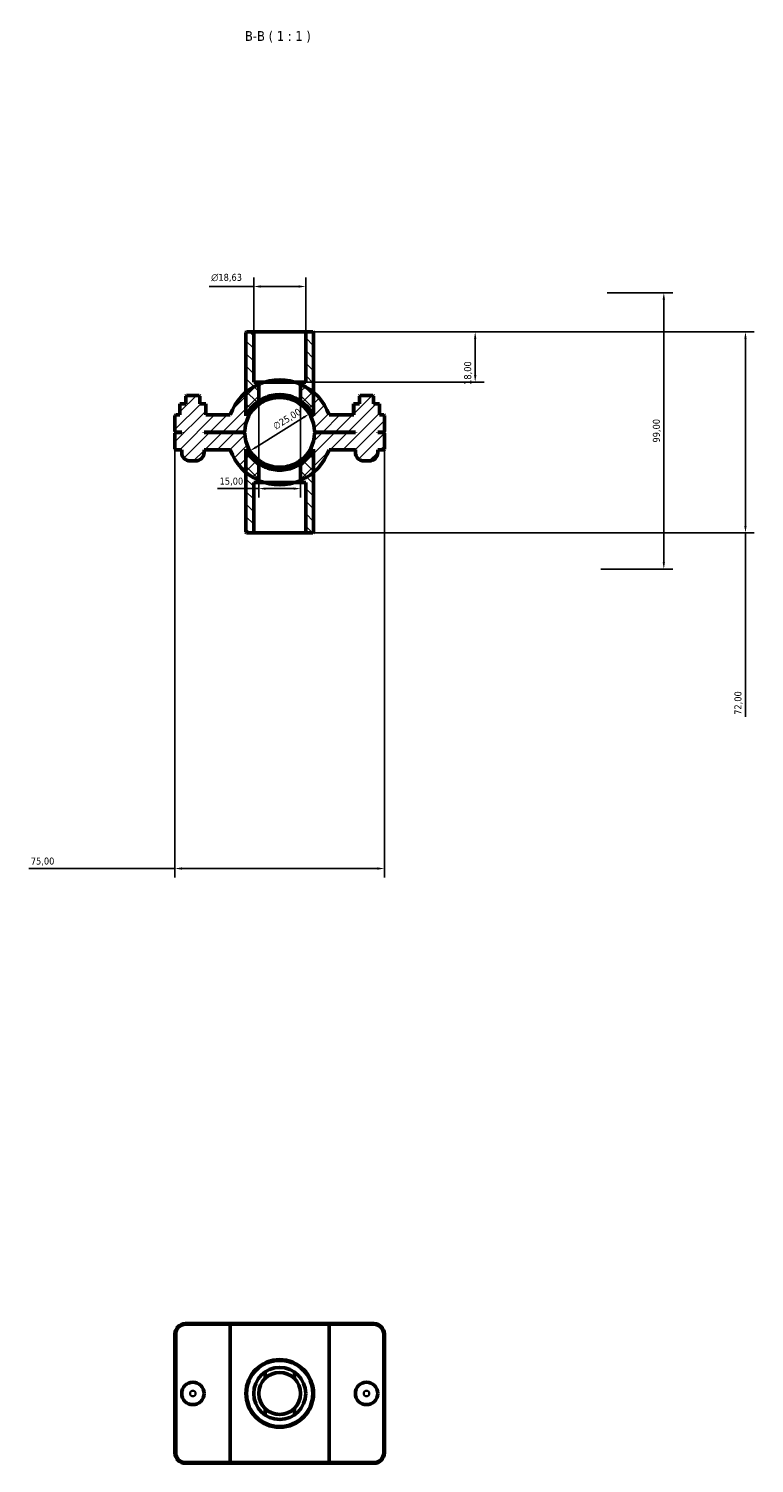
# Model space of a CAD drawing. Header units: millimetres. Extents: x 0 to 902, y -119 to 1184.
# Tile 4 of 4: x 337 to 596, y 670 to 1184. Entities that reach past the tile are written whole.
import ezdxf

# ---------------------------------------------------------------- set-up
doc = ezdxf.new("R2010")
doc.units = ezdxf.units.MM
for name, color, linetype, lineweight in [('Dimension (ISO)', 7, 'Continuous', 25), ('Hatch (ISO)', 7, 'Continuous', 18), ('Symbol (ISO)', 7, 'Continuous', 25), ('Visible (ISO)', 7, 'Continuous', 50), ('Visible Narrow (ISO)', 7, 'Continuous', 35)]:
    doc.layers.add(name, color=color, linetype=linetype, lineweight=lineweight)
doc.styles.add('Label Text (ISO)', font='tahoma.ttf')
doc.styles.add('Note Text (ISO)', font='tahoma.ttf')
doc.dimstyles.new('Default (ISO)', dxfattribs={"dimtxt": 2.5, "dimasz": 2.5, "dimexe": 3.175, "dimexo": 0, "dimgap": 0.762, "dimtad": 1, "dimrnd": 1e-08, "dimzin": 0, "dimtxsty": 'Note Text (ISO)', "dimcen": 0.09, "dimdle": 10, "dimclrd": 256, "dimclre": 256, "dimclrt": 232, "dimazin": 0, "dimtfac": 1.40208, "dimtmove": 0, "dimatfit": 3, "dimfxl": 1, "dimtolj": 1, "dimtzin": 0, "dimlwd": -1, "dimlwe": -1, "dimarcsym": 0})

# ---------------------------------------------------------------- blocks, each defined once
blk = doc.blocks.new('*D7')
at = {"layer": 'Defpoints', "color": 0, "transparency": 16777216}
for p in [(435.85, 1075.06), (434.03, 1057.06), (496.54, 1057.06)]:
    blk.add_point(p, dxfattribs=at)
at = {"layer": 'Dimension (ISO)', "transparency": 16777216}
for p, q in [((435.85, 1075.06), (499.72, 1075.06)), ((496.54, 1072.56), (496.54, 1059.56)), ((434.03, 1057.06), (499.72, 1057.06))]:
    blk.add_line(p, q, dxfattribs=at)
for points in [[(496.13, 1072.56), (496.96, 1072.56), (496.54, 1075.06)], [(496.13, 1059.56), (496.96, 1059.56), (496.54, 1057.06)]]:
    blk.add_solid(points, dxfattribs=at)
at = {"layer": 'Dimension (ISO)', "color": 232, "true_color": 0xca0064, "transparency": 16777216, "insert": (492.6, 1056.05), "char_height": 2.5, "attachment_point": 1, "rotation": 90, "style": 'Note Text (ISO)'}
blk.add_mtext('\\A1;18,00', dxfattribs=at)
blk = doc.blocks.new('*D8')
at = {"layer": 'Defpoints', "color": 0, "transparency": 16777216}
for p in [(417.22, 1091.27), (417.22, 1075.06), (435.85, 1075.06)]:
    blk.add_point(p, dxfattribs=at)
at = {"layer": 'Dimension (ISO)', "transparency": 16777216}
for p, q in [((417.22, 1075.06), (417.22, 1094.45)), ((435.85, 1075.06), (435.85, 1094.45)), ((417.22, 1091.27), (401.23, 1091.27)), ((433.35, 1091.27), (419.72, 1091.27))]:
    blk.add_line(p, q, dxfattribs=at)
for points in [[(419.72, 1091.69), (419.72, 1090.86), (417.22, 1091.27)], [(433.35, 1091.69), (433.35, 1090.86), (435.85, 1091.27)]]:
    blk.add_solid(points, dxfattribs=at)
at = {"layer": 'Dimension (ISO)', "color": 232, "true_color": 0xca0064, "transparency": 16777216, "insert": (401.99, 1095.8), "char_height": 2.5, "attachment_point": 1, "style": 'Note Text (ISO)'}
blk.add_mtext('\\A1;\\fAIGDT|b0|i0;\\H2.5000;\\ln\\fTahoma|b0|i0;\\H2.5000;18,63', dxfattribs=at)
blk = doc.blocks.new('*D9')
at = {"layer": 'Defpoints', "color": 0, "transparency": 16777216}
for p in [(437.14, 1045.68), (415.93, 1032.44)]:
    blk.add_point(p, dxfattribs=at)
at = {"layer": 'Dimension (ISO)', "transparency": 16777216}
blk.add_line((418.05, 1033.76), (435.02, 1044.35), dxfattribs=at)
blk.add_arc((426.53, 1039.06), 12.5, 17.4251, 53.1385, dxfattribs=at)
for points in [[(434.8, 1044.71), (435.24, 1044), (437.14, 1045.68)], [(417.83, 1034.11), (418.27, 1033.41), (415.93, 1032.44)]]:
    blk.add_solid(points, dxfattribs=at)
at = {"layer": 'Dimension (ISO)', "color": 232, "true_color": 0xca0064, "transparency": 16777216, "insert": (423.8, 1042.04), "char_height": 2.5, "attachment_point": 1, "rotation": 31.9753, "style": 'Note Text (ISO)'}
blk.add_mtext('\\A1;∅25,00', dxfattribs=at)
blk = doc.blocks.new('*D10')
at = {"layer": 'Defpoints', "color": 0, "transparency": 16777216}
for p in [(543.85, 1089.06), (541.53, 990.06), (564.08, 990.06)]:
    blk.add_point(p, dxfattribs=at)
at = {"layer": 'Dimension (ISO)', "transparency": 16777216}
for p, q in [((543.85, 1089.06), (567.26, 1089.06)), ((564.08, 1086.56), (564.08, 992.56)), ((541.53, 990.06), (567.26, 990.06))]:
    blk.add_line(p, q, dxfattribs=at)
for points in [[(563.66, 1086.56), (564.5, 1086.56), (564.08, 1089.06)], [(563.66, 992.56), (564.5, 992.56), (564.08, 990.06)]]:
    blk.add_solid(points, dxfattribs=at)
at = {"layer": 'Dimension (ISO)', "color": 232, "true_color": 0xca0064, "transparency": 16777216, "insert": (560.15, 1035.41), "char_height": 2.5, "attachment_point": 1, "rotation": 90, "style": 'Note Text (ISO)'}
blk.add_mtext('\\A1;99,00', dxfattribs=at)
blk = doc.blocks.new('*D11')
at = {"layer": 'Defpoints', "color": 0, "transparency": 16777216}
for p in [(419.03, 1050.29), (434.03, 1050.29), (419.03, 1018.92)]:
    blk.add_point(p, dxfattribs=at)
at = {"layer": 'Dimension (ISO)', "transparency": 16777216}
for p, q in [((419.03, 1050.29), (419.03, 1015.74)), ((434.03, 1050.29), (434.03, 1015.74)), ((419.03, 1018.92), (404.25, 1018.92)), ((431.53, 1018.92), (421.53, 1018.92))]:
    blk.add_line(p, q, dxfattribs=at)
for points in [[(421.53, 1019.33), (421.53, 1018.5), (419.03, 1018.92)], [(431.53, 1019.33), (431.53, 1018.5), (434.03, 1018.92)]]:
    blk.add_solid(points, dxfattribs=at)
at = {"layer": 'Dimension (ISO)', "color": 232, "true_color": 0xca0064, "transparency": 16777216, "insert": (405.02, 1022.85), "char_height": 2.5, "attachment_point": 1, "style": 'Note Text (ISO)'}
blk.add_mtext('\\A1;15,00', dxfattribs=at)
blk = doc.blocks.new('*D12')
at = {"layer": 'Defpoints', "color": 0, "transparency": 16777216}
for p in [(435.85, 1075.06), (435.85, 1003.06), (593.32, 1003.06)]:
    blk.add_point(p, dxfattribs=at)
at = {"layer": 'Dimension (ISO)', "transparency": 16777216}
for p, q in [((435.85, 1075.06), (596.49, 1075.06)), ((593.32, 1072.56), (593.32, 1005.56)), ((435.85, 1003.06), (596.49, 1003.06)), ((593.32, 1003.06), (593.32, 937.18))]:
    blk.add_line(p, q, dxfattribs=at)
for points in [[(592.9, 1072.56), (593.73, 1072.56), (593.32, 1075.06)], [(592.9, 1005.56), (593.73, 1005.56), (593.32, 1003.06)]]:
    blk.add_solid(points, dxfattribs=at)
at = {"layer": 'Dimension (ISO)', "color": 232, "true_color": 0xca0064, "transparency": 16777216, "insert": (589.38, 937.94), "char_height": 2.5, "attachment_point": 1, "rotation": 90, "style": 'Note Text (ISO)'}
blk.add_mtext('\\A1;72,00', dxfattribs=at)
blk = doc.blocks.new('*D13')
at = {"layer": 'Defpoints', "color": 0, "transparency": 16777216}
for p in [(389.03, 1039.36), (464.03, 1039.36), (389.03, 882.92)]:
    blk.add_point(p, dxfattribs=at)
at = {"layer": 'Dimension (ISO)', "transparency": 16777216}
for p, q in [((389.03, 1039.36), (389.03, 879.75)), ((464.03, 1039.36), (464.03, 879.75)), ((389.03, 882.92), (336.65, 882.92)), ((461.53, 882.92), (391.53, 882.92))]:
    blk.add_line(p, q, dxfattribs=at)
for points in [[(391.53, 883.34), (391.53, 882.5), (389.03, 882.92)], [(461.53, 883.34), (461.53, 882.5), (464.03, 882.92)]]:
    blk.add_solid(points, dxfattribs=at)
at = {"layer": 'Dimension (ISO)', "color": 232, "true_color": 0xca0064, "transparency": 16777216, "insert": (337.41, 886.85), "char_height": 2.5, "attachment_point": 1, "style": 'Note Text (ISO)'}
blk.add_mtext('\\A1;75,00', dxfattribs=at)

msp = doc.modelspace()

# ---------------------------------------------------------------- hatches: boundary and pattern name
at = {"layer": 'Hatch (ISO)'}
h = msp.add_hatch(dxfattribs=at)
h.set_pattern_fill('ANSI31', color=256, scale=25.4, angle=90.00021, style=0)
h.set_pattern_definition([(135.0002, (0, 0), (-2.245056, -2.245072), [])])
edge = h.paths.add_edge_path()
edge.add_line((417.216, 1057.061), (417.216, 1075.061))
edge.add_line((417.216, 1075.061), (414.671, 1075.061))
edge.add_line((414.671, 1075.061), (414.421, 1074.811))
edge.add_line((414.421, 1074.811), (414.421, 1053.375))
edge.add_line((414.421, 1053.375), (414.421, 1045.027))
edge.add_ellipse((426.531, 1039.061), major_axis=(-12.11, 5.966), ratio=1, start_angle=329.97626, end_angle=360, ccw=False)
edge.add_line((419.031, 1050.286), (419.031, 1057.061))
edge.add_line((419.031, 1057.061), (417.216, 1057.061))
edge = h.paths.add_edge_path()
edge.add_line((435.847, 1075.061), (435.847, 1057.061))
edge.add_line((435.847, 1057.061), (434.031, 1057.061))
edge.add_line((434.031, 1057.061), (434.031, 1050.286))
edge.add_ellipse((426.531, 1039.061), major_axis=(7.5, 11.225), ratio=1, start_angle=329.97626, end_angle=360, ccw=False)
edge.add_line((438.641, 1045.027), (438.641, 1053.375))
edge.add_line((438.641, 1053.375), (438.641, 1074.811))
edge.add_line((438.641, 1074.811), (438.391, 1075.061))
edge.add_line((438.391, 1075.061), (435.847, 1075.061))
edge = h.paths.add_edge_path()
edge.add_line((419.031, 1021.061), (419.031, 1027.836))
edge.add_ellipse((426.531, 1039.061), major_axis=(-7.5, -11.225), ratio=1, start_angle=329.97626, end_angle=360, ccw=False)
edge.add_line((414.421, 1033.095), (414.421, 1024.746))
edge.add_line((414.421, 1024.746), (414.421, 1003.311))
edge.add_line((414.421, 1003.311), (414.671, 1003.061))
edge.add_line((414.671, 1003.061), (417.216, 1003.061))
edge.add_line((417.216, 1003.061), (417.216, 1021.061))
edge.add_line((417.216, 1021.061), (419.031, 1021.061))
edge = h.paths.add_edge_path()
edge.add_line((434.031, 1027.836), (434.031, 1021.061))
edge.add_line((434.031, 1021.061), (435.847, 1021.061))
edge.add_line((435.847, 1021.061), (435.847, 1003.061))
edge.add_line((435.847, 1003.061), (438.391, 1003.061))
edge.add_line((438.391, 1003.061), (438.641, 1003.311))
edge.add_line((438.641, 1003.311), (438.641, 1024.746))
edge.add_line((438.641, 1024.746), (438.641, 1033.095))
edge.add_ellipse((426.531, 1039.061), major_axis=(12.11, -5.966), ratio=1, start_angle=329.97626, end_angle=360, ccw=False)
h = msp.add_hatch(dxfattribs=at)
h.set_pattern_fill('ANSI31', color=256, scale=25.4, style=0)
h.set_pattern_definition([(45, (0, 0), (-2.245064, 2.245064), [])])
edge = h.paths.add_edge_path()
edge.add_line((463.781, 1039.111), (464.031, 1039.361))
edge.add_line((464.031, 1039.361), (464.031, 1045.061))
edge.add_line((464.031, 1045.061), (463.781, 1045.311))
edge.add_line((463.781, 1045.311), (462.236, 1045.311))
edge.add_line((462.236, 1045.311), (462.236, 1049.311))
edge.add_line((462.236, 1049.311), (460.131, 1049.311))
edge.add_line((460.131, 1049.311), (460.131, 1052.061))
edge.add_line((460.131, 1052.061), (459.881, 1052.311))
edge.add_line((459.881, 1052.311), (455.381, 1052.311))
edge.add_line((455.381, 1052.311), (455.131, 1052.061))
edge.add_line((455.131, 1052.061), (455.131, 1049.311))
edge.add_line((455.131, 1049.311), (453.027, 1049.311))
edge.add_line((453.027, 1049.311), (453.027, 1045.311))
edge.add_line((453.027, 1045.311), (444.209, 1045.311))
edge.add_ellipse((426.531, 1039.061), major_axis=(17.678, 6.25), ratio=1, start_angle=0, end_angle=30.29749)
edge.add_ellipse((426.531, 1039.061), major_axis=(12.11, 14.315), ratio=1, start_angle=0, end_angle=16.65311)
edge.add_line((434.031, 1056.245), (434.031, 1049.061))
edge.add_ellipse((426.531, 1039.061), major_axis=(7.5, 10), ratio=1, start_angle=308.24502, end_angle=360, ccw=False)
edge.add_line((439.028, 1039.361), (439.281, 1039.111))
edge.add_line((439.281, 1039.111), (453.631, 1039.111))
edge.add_line((453.631, 1039.111), (453.631, 1039.011))
edge.add_line((453.631, 1039.011), (439.281, 1039.011))
edge.add_line((439.281, 1039.011), (439.028, 1038.761))
edge.add_ellipse((426.531, 1039.061), major_axis=(12.496, -0.3), ratio=1, start_angle=308.24502, end_angle=360, ccw=False)
edge.add_line((434.031, 1029.061), (434.031, 1021.876))
edge.add_ellipse((426.531, 1039.061), major_axis=(7.5, -17.185), ratio=1, start_angle=0, end_angle=16.65311)
edge.add_ellipse((426.531, 1039.061), major_axis=(12.11, -14.315), ratio=1, start_angle=0, end_angle=30.29749)
edge.add_line((444.209, 1032.811), (453.631, 1032.811))
edge.add_line((453.631, 1032.811), (453.631, 1031.811))
edge.add_ellipse((456.631, 1031.811), major_axis=(-3, 0), ratio=1, start_angle=0, end_angle=90)
edge.add_line((456.631, 1028.811), (458.631, 1028.811))
edge.add_ellipse((458.631, 1031.811), major_axis=(0, -3), ratio=1, start_angle=0, end_angle=90)
edge.add_line((461.631, 1031.811), (461.631, 1032.811))
edge.add_line((461.631, 1032.811), (463.781, 1032.811))
edge.add_line((463.781, 1032.811), (464.031, 1033.061))
edge.add_line((464.031, 1033.061), (464.031, 1038.761))
edge.add_line((464.031, 1038.761), (463.781, 1039.011))
edge.add_line((463.781, 1039.011), (461.631, 1039.011))
edge.add_line((461.631, 1039.011), (461.631, 1039.111))
edge.add_line((461.631, 1039.111), (463.781, 1039.111))
edge = h.paths.add_edge_path()
edge.add_line((389.031, 1039.361), (389.281, 1039.111))
edge.add_line((389.281, 1039.111), (391.431, 1039.111))
edge.add_line((391.431, 1039.111), (391.431, 1039.011))
edge.add_line((391.431, 1039.011), (389.281, 1039.011))
edge.add_line((389.281, 1039.011), (389.031, 1038.761))
edge.add_line((389.031, 1038.761), (389.031, 1033.061))
edge.add_line((389.031, 1033.061), (389.281, 1032.811))
edge.add_line((389.281, 1032.811), (391.431, 1032.811))
edge.add_line((391.431, 1032.811), (391.431, 1031.811))
edge.add_ellipse((394.431, 1031.811), major_axis=(-3, 0), ratio=1, start_angle=0, end_angle=90)
edge.add_line((394.431, 1028.811), (396.431, 1028.811))
edge.add_ellipse((396.431, 1031.811), major_axis=(0, -3), ratio=1, start_angle=0, end_angle=90)
edge.add_line((399.431, 1031.811), (399.431, 1032.811))
edge.add_line((399.431, 1032.811), (408.854, 1032.811))
edge.add_ellipse((426.531, 1039.061), major_axis=(-17.678, -6.25), ratio=1, start_angle=0, end_angle=30.29749)
edge.add_ellipse((426.531, 1039.061), major_axis=(-12.11, -14.315), ratio=1, start_angle=0, end_angle=16.65311)
edge.add_line((419.031, 1021.876), (419.031, 1029.061))
edge.add_ellipse((426.531, 1039.061), major_axis=(-7.5, -10), ratio=1, start_angle=308.24502, end_angle=360, ccw=False)
edge.add_line((414.035, 1038.761), (413.781, 1039.011))
edge.add_line((413.781, 1039.011), (399.431, 1039.011))
edge.add_line((399.431, 1039.011), (399.431, 1039.111))
edge.add_line((399.431, 1039.111), (413.781, 1039.111))
edge.add_line((413.781, 1039.111), (414.035, 1039.361))
edge.add_ellipse((426.531, 1039.061), major_axis=(-12.496, 0.3), ratio=1, start_angle=308.24502, end_angle=360, ccw=False)
edge.add_line((419.031, 1049.061), (419.031, 1056.245))
edge.add_ellipse((426.531, 1039.061), major_axis=(-7.5, 17.185), ratio=1, start_angle=0, end_angle=16.65311)
edge.add_ellipse((426.531, 1039.061), major_axis=(-12.11, 14.315), ratio=1, start_angle=0, end_angle=30.29749)
edge.add_line((408.854, 1045.311), (400.036, 1045.311))
edge.add_line((400.036, 1045.311), (400.036, 1049.311))
edge.add_line((400.036, 1049.311), (397.931, 1049.311))
edge.add_line((397.931, 1049.311), (397.931, 1052.061))
edge.add_line((397.931, 1052.061), (397.681, 1052.311))
edge.add_line((397.681, 1052.311), (393.181, 1052.311))
edge.add_line((393.181, 1052.311), (392.931, 1052.061))
edge.add_line((392.931, 1052.061), (392.931, 1049.311))
edge.add_line((392.931, 1049.311), (390.827, 1049.311))
edge.add_line((390.827, 1049.311), (390.827, 1045.311))
edge.add_line((390.827, 1045.311), (389.281, 1045.311))
edge.add_line((389.281, 1045.311), (389.031, 1045.061))
edge.add_line((389.031, 1045.061), (389.031, 1039.361))

# ---------------------------------------------------------------- linework, layer by layer
at = {"layer": 'Visible (ISO)'}
for p, q in [((414.671, 1075.061), (414.421, 1074.811)), ((414.421, 1074.811), (414.421, 1045.027)), ((417.216, 1075.061), (414.671, 1075.061)), ((417.216, 1057.061), (417.216, 1075.061)), ((417.216, 1075.061), (435.847, 1075.061)), ((435.847, 1075.061), (435.847, 1057.061)), ((438.391, 1075.061), (435.847, 1075.061)), ((438.641, 1074.811), (438.391, 1075.061)), ((438.641, 1045.027), (438.641, 1074.811)), ((419.031, 1057.061), (417.216, 1057.061)), ((419.031, 1050.286), (419.031, 1057.061)), ((419.031, 1057.061), (434.031, 1057.061)), ((419.031, 1049.061), (419.031, 1056.245)), ((421.281, 1057.061), (431.781, 1057.061)), ((435.847, 1057.061), (434.031, 1057.061)), ((434.031, 1057.061), (434.031, 1050.286)), ((434.031, 1056.245), (434.031, 1049.061)), ((392.931, 1049.311), (390.827, 1049.311)), ((390.827, 1049.311), (390.827, 1045.311)), ((393.181, 1052.311), (392.931, 1052.061)), ((392.931, 1052.061), (392.931, 1049.311)), ((397.681, 1052.311), (393.181, 1052.311)), ((397.931, 1052.061), (397.681, 1052.311)), ((397.931, 1049.311), (397.931, 1052.061)), ((400.036, 1049.311), (397.931, 1049.311)), ((400.036, 1045.311), (400.036, 1049.311)), ((400.036, 1049.311), (400.05, 1049.311)), ((400.05, 1045.311), (400.05, 1049.311)), ((453.027, 1049.311), (453.012, 1049.311)), ((453.012, 1045.311), (453.012, 1049.311)), ((455.131, 1049.311), (453.027, 1049.311)), ((453.027, 1049.311), (453.027, 1045.311)), ((455.381, 1052.311), (455.131, 1052.061)), ((455.131, 1052.061), (455.131, 1049.311)), ((459.881, 1052.311), (455.381, 1052.311)), ((460.131, 1052.061), (459.881, 1052.311)), ((460.131, 1049.311), (460.131, 1052.061)), ((462.236, 1049.311), (460.131, 1049.311)), ((462.236, 1045.311), (462.236, 1049.311)), ((389.281, 1045.311), (389.031, 1045.061)), ((389.031, 1045.061), (389.031, 1039.361)), ((390.827, 1045.311), (389.281, 1045.311)), ((408.854, 1045.311), (400.036, 1045.311)), ((453.027, 1045.311), (444.209, 1045.311)), ((463.781, 1045.311), (462.236, 1045.311)), ((464.031, 1045.061), (463.781, 1045.311)), ((464.031, 1039.361), (464.031, 1045.061)), ((389.031, 1039.361), (389.281, 1039.111)), ((389.281, 1039.011), (389.031, 1038.761)), ((389.031, 1038.761), (389.031, 1033.061)), ((389.281, 1039.111), (391.431, 1039.111)), ((391.431, 1039.011), (389.281, 1039.011)), ((391.431, 1039.111), (391.431, 1039.011)), ((399.431, 1039.011), (399.431, 1039.111)), ((399.431, 1039.111), (413.781, 1039.111)), ((413.781, 1039.011), (399.431, 1039.011)), ((413.781, 1039.111), (414.035, 1039.361)), ((414.035, 1038.761), (413.781, 1039.011)), ((439.028, 1039.361), (439.281, 1039.111)), ((439.281, 1039.011), (439.028, 1038.761)), ((439.281, 1039.111), (453.631, 1039.111)), ((453.631, 1039.011), (439.281, 1039.011)), ((453.631, 1039.111), (453.631, 1039.011)), ((461.631, 1039.011), (461.631, 1039.111)), ((461.631, 1039.111), (463.781, 1039.111)), ((463.781, 1039.011), (461.631, 1039.011)), ((463.781, 1039.111), (464.031, 1039.361)), ((464.031, 1038.761), (463.781, 1039.011)), ((464.031, 1033.061), (464.031, 1038.761)), ((389.031, 1033.061), (389.281, 1032.811)), ((389.281, 1032.811), (391.431, 1032.811)), ((391.431, 1032.811), (391.431, 1031.811)), ((399.431, 1031.811), (399.431, 1032.811)), ((399.431, 1032.811), (408.854, 1032.811)), ((414.421, 1033.095), (414.421, 1003.311)), ((438.641, 1003.311), (438.641, 1033.095)), ((444.209, 1032.811), (453.631, 1032.811)), ((453.631, 1032.811), (453.631, 1031.811)), ((461.631, 1031.811), (461.631, 1032.811)), ((461.631, 1032.811), (463.781, 1032.811)), ((463.781, 1032.811), (464.031, 1033.061)), ((394.431, 1028.811), (396.431, 1028.811)), ((419.031, 1021.876), (419.031, 1029.061)), ((419.031, 1021.061), (419.031, 1027.836)), ((434.031, 1029.061), (434.031, 1021.876)), ((434.031, 1027.836), (434.031, 1021.061)), ((456.631, 1028.811), (458.631, 1028.811)), ((417.216, 1003.061), (417.216, 1021.061)), ((417.216, 1021.061), (419.031, 1021.061)), ((434.031, 1021.061), (419.031, 1021.061)), ((431.781, 1021.061), (421.281, 1021.061)), ((434.031, 1021.061), (435.847, 1021.061)), ((435.847, 1021.061), (435.847, 1003.061)), ((414.421, 1003.311), (414.671, 1003.061)), ((414.671, 1003.061), (417.216, 1003.061)), ((435.847, 1003.061), (417.216, 1003.061)), ((435.847, 1003.061), (438.391, 1003.061)), ((438.391, 1003.061), (438.641, 1003.311)), ((409.031, 720.001), (392.781, 720.001)), ((392.781, 719.751), (408.854, 719.751)), ((444.209, 719.751), (408.854, 719.751)), ((408.854, 670.251), (408.854, 719.751)), ((409.031, 720.001), (444.031, 720.001)), ((460.281, 720.001), (444.031, 720.001)), ((444.209, 719.751), (460.281, 719.751)), ((444.209, 670.251), (444.209, 719.751)), ((389.031, 716.251), (389.031, 673.751)), ((389.281, 673.751), (389.281, 716.251)), ((463.781, 716.251), (463.781, 673.751)), ((464.031, 673.751), (464.031, 716.251)), ((421.281, 700.357), (421.281, 702.696)), ((431.781, 702.696), (431.781, 700.357)), ((421.281, 687.306), (421.281, 689.645)), ((431.781, 689.645), (431.781, 687.306)), ((408.854, 670.251), (392.781, 670.251)), ((392.781, 670.001), (409.031, 670.001)), ((408.854, 670.251), (444.209, 670.251)), ((444.031, 670.001), (409.031, 670.001)), ((444.031, 670.001), (460.281, 670.001)), ((460.281, 670.251), (444.209, 670.251))]:
    msp.add_line(p, q, dxfattribs=at)
for centre, radius in [((426.531, 695.001), 12.11), ((426.531, 695.001), 11.86), ((426.531, 695.001), 9.316), ((395.431, 695.001), 4), ((426.531, 695.001), 7.5), ((457.631, 695.001), 4)]:
    msp.add_circle(centre, radius, dxfattribs=at)
for centre, radius, start, end in [((426.531, 1039.061), 18.75, 113.57818, 160.52878), ((426.531, 1039.061), 18.75, 19.47122, 66.42182), ((426.531, 1039.061), 12.5, 126.8699, 178.62488), ((426.531, 1039.061), 13.5, 123.74899, 153.77273), ((426.531, 1039.061), 13.5, 26.22727, 56.25101), ((426.531, 1039.061), 12.5, 1.37512, 53.1301), ((426.531, 1039.061), 12.5, 181.37512, 233.1301), ((426.531, 1039.061), 12.5, 306.8699, 358.62488), ((426.531, 1039.061), 18.75, 199.47122, 246.42182), ((426.531, 1039.061), 13.5, 206.22727, 236.25101), ((426.531, 1039.061), 13.5, 303.74899, 333.77273), ((426.531, 1039.061), 18.75, 293.57818, 340.52878), ((394.431, 1031.811), 3, 180, 270), ((396.431, 1031.811), 3, 270, 0), ((456.631, 1031.811), 3, 180, 270), ((458.631, 1031.811), 3, 270, 0), ((392.781, 716.251), 3.75, 90, 180), ((392.781, 716.251), 3.5, 90, 180), ((460.281, 716.251), 3.75, 0, 90), ((460.281, 716.251), 3.5, 0, 90), ((426.531, 695.001), 7.5, 45.573, 134.427), ((426.531, 695.001), 7.5, 225.573, 314.427), ((392.781, 673.751), 3.75, 180, 270), ((392.781, 673.751), 3.5, 180, 270), ((460.281, 673.751), 3.75, 270, 0), ((460.281, 673.751), 3.5, 270, 0)]:
    msp.add_arc(centre, radius, start, end, dxfattribs=at)
for points, knots in [([(419.031, 1056.245), (419.031, 1056.245), (419.224, 1056.333), (419.992, 1056.639), (420.568, 1056.85), (421.246, 1057.05), (421.263, 1057.056), (421.281, 1057.061)], [2.28818801, 2.28818801, 2.28818801, 2.28818801, 2.57435626, 2.57435626, 2.8605245, 2.8605245, 2.8681721, 2.8681721, 2.8681721, 2.8681721]), ([(421.281, 1057.061), (421.794, 1057.21), (422.352, 1057.349), (424.082, 1057.687), (425.34, 1057.811), (427.723, 1057.811), (428.98, 1057.687), (430.711, 1057.349), (431.268, 1057.21), (431.781, 1057.061)], [3.7553901, 3.7553901, 3.7553901, 3.7553901, 3.9381942, 3.9381942, 4.2956941, 4.2956941, 4.6531941, 4.6531941, 4.8359982, 4.8359982, 4.8359982, 4.8359982]), ([(431.781, 1057.061), (431.799, 1057.056), (431.817, 1057.05), (432.495, 1056.85), (433.07, 1056.639), (433.838, 1056.333), (434.031, 1056.245), (434.031, 1056.245)], [-0.5799841, -0.5799841, -0.5799841, -0.5799841, -0.5723365, -0.5723365, -0.28616825, -0.28616825, 0, 0, 0, 0]), ([(419.031, 1050.286), (419.031, 1050.286), (419.229, 1050.424), (420, 1050.884), (420.572, 1051.195), (421.881, 1051.754), (422.71, 1052.043), (424.552, 1052.448), (425.567, 1052.561), (427.495, 1052.561), (428.51, 1052.448), (430.352, 1052.043), (431.182, 1051.754), (432.49, 1051.195), (433.062, 1050.884), (433.833, 1050.424), (434.031, 1050.286), (434.031, 1050.286)], [0, 0, 0, 0, 0.2905652, 0.2905652, 0.5811303, 0.5811303, 0.8704023, 0.8704023, 1.1596742, 1.1596742, 1.4489461, 1.4489461, 1.7382181, 1.7382181, 2.0287832, 2.0287832, 2.3193484, 2.3193484, 2.3193484, 2.3193484]), ([(434.031, 1049.061), (434.031, 1049.061), (433.831, 1049.218), (433.06, 1049.73), (432.489, 1050.073), (431.185, 1050.685), (430.358, 1050.998), (428.516, 1051.438), (427.5, 1051.561), (425.563, 1051.561), (424.546, 1051.438), (422.705, 1050.998), (421.878, 1050.685), (420.574, 1050.073), (420.003, 1049.73), (419.231, 1049.218), (419.031, 1049.061), (419.031, 1049.061)], [0, 0, 0, 0, 0.2923998, 0.2923998, 0.5847995, 0.5847995, 0.8753127, 0.8753127, 1.1658259, 1.1658259, 1.4563391, 1.4563391, 1.7468523, 1.7468523, 2.039252, 2.039252, 2.3316518, 2.3316518, 2.3316518, 2.3316518]), ([(419.031, 1029.061), (419.031, 1029.061), (419.231, 1028.903), (420.003, 1028.391), (420.574, 1028.048), (421.878, 1027.437), (422.705, 1027.123), (424.546, 1026.683), (425.563, 1026.561), (427.5, 1026.561), (428.516, 1026.683), (430.358, 1027.123), (431.185, 1027.437), (432.489, 1028.048), (433.06, 1028.391), (433.831, 1028.903), (434.031, 1029.061), (434.031, 1029.061)], [0, 0, 0, 0, 0.2923998, 0.2923998, 0.5847995, 0.5847995, 0.8753127, 0.8753127, 1.1658259, 1.1658259, 1.4563391, 1.4563391, 1.7468523, 1.7468523, 2.039252, 2.039252, 2.3316518, 2.3316518, 2.3316518, 2.3316518]), ([(419.031, 1027.836), (419.031, 1027.836), (419.229, 1027.697), (420, 1027.237), (420.572, 1026.926), (421.881, 1026.367), (422.71, 1026.079), (424.552, 1025.673), (425.567, 1025.561), (427.495, 1025.561), (428.51, 1025.673), (430.352, 1026.079), (431.182, 1026.367), (432.49, 1026.926), (433.062, 1027.237), (433.833, 1027.697), (434.031, 1027.836), (434.031, 1027.836)], [2.3193484, 2.3193484, 2.3193484, 2.3193484, 2.6099136, 2.6099136, 2.9004787, 2.9004787, 3.1897507, 3.1897507, 3.4790226, 3.4790226, 3.7682946, 3.7682946, 4.0575665, 4.0575665, 4.3481317, 4.3481317, 4.6386968, 4.6386968, 4.6386968, 4.6386968]), ([(421.281, 1021.061), (421.263, 1021.066), (421.246, 1021.071), (420.568, 1021.271), (419.992, 1021.483), (419.224, 1021.788), (419.031, 1021.876), (419.031, 1021.876)], [-0.5799841, -0.5799841, -0.5799841, -0.5799841, -0.5723365, -0.5723365, -0.28616825, -0.28616825, 0, 0, 0, 0]), ([(431.781, 1021.061), (431.268, 1020.911), (430.711, 1020.773), (428.98, 1020.435), (427.723, 1020.311), (425.34, 1020.311), (424.082, 1020.435), (422.352, 1020.773), (421.794, 1020.911), (421.281, 1021.061)], [3.7553901, 3.7553901, 3.7553901, 3.7553901, 3.9381942, 3.9381942, 4.2956941, 4.2956941, 4.6531941, 4.6531941, 4.8359982, 4.8359982, 4.8359982, 4.8359982]), ([(434.031, 1021.876), (434.031, 1021.876), (433.838, 1021.788), (433.07, 1021.483), (432.495, 1021.271), (431.817, 1021.071), (431.799, 1021.066), (431.781, 1021.061)], [2.28818801, 2.28818801, 2.28818801, 2.28818801, 2.57435626, 2.57435626, 2.8605245, 2.8605245, 2.8681721, 2.8681721, 2.8681721, 2.8681721])]:
    msp.add_open_spline(points, degree=3, knots=knots, dxfattribs=at)
for points in [[(409.031, 720.001), (408.972, 719.918), (408.913, 719.834), (408.854, 719.751)], [(444.031, 720.001), (444.091, 719.918), (444.15, 719.834), (444.209, 719.751)], [(409.031, 670.001), (408.972, 670.084), (408.913, 670.167), (408.854, 670.251)], [(444.031, 670.001), (444.091, 670.084), (444.15, 670.167), (444.209, 670.251)]]:
    msp.add_open_spline(points, degree=3, dxfattribs=at)
at = {"layer": 'Visible Narrow (ISO)'}
for p, q in [((392.781, 719.763), (392.781, 719.988)), ((460.281, 719.763), (460.281, 719.988)), ((389.269, 716.251), (389.044, 716.251)), ((463.794, 716.251), (464.019, 716.251)), ((389.269, 673.751), (389.044, 673.751)), ((463.794, 673.751), (464.019, 673.751)), ((392.781, 670.238), (392.781, 670.013)), ((460.281, 670.238), (460.281, 670.013))]:
    msp.add_line(p, q, dxfattribs=at)
for centre in [(395.431, 695.001), (457.631, 695.001)]:
    msp.add_circle(centre, 1, dxfattribs=at)

# ---------------------------------------------------------------- texts
at = {"layer": 'Symbol (ISO)', "insert": (414.092, 1178.561), "char_height": 3.5, "attachment_point": 7, "style": 'Label Text (ISO)'}
msp.add_mtext('B-B ( 1 : 1 )', dxfattribs=at)

# ---------------------------------------------------------------- dimensions: what is measured, and where the dimension line sits
at = {"layer": 'Dimension (ISO)'}
dim = msp.add_linear_dim(base=(417.216, 1091.274), p1=(435.847, 1075.061), p2=(417.216, 1075.061), angle=180, text='\\fAIGDT|b0|i0;\\H2.5000;\\ln\\fTahoma|b0|i0;\\H2.5000;<>', dimstyle='Default (ISO)', override={"dimdec": 2, "dimtp": 0, "dimtm": 0, "dimtdec": 2, "dimtofl": 0, "dimatfit": 2}, dxfattribs=at)
dim.commit()
dim.dimension.update_dxf_attribs({"geometry": '*D8', "text_midpoint": (407.519, 1091.274), "dimtype": 160})
for base, p1, p2, angle, override, picture, middle in [((564.08, 990.061), (543.848, 1089.061), (541.531, 990.061), 270, {"dimdec": 2, "dimtp": 0, "dimtm": 0, "dimtdec": 2, "dimtofl": 0, "dimatfit": 1}, '*D10', (564.08, 1039.561)), ((496.545, 1057.061), (435.847, 1075.061), (434.031, 1057.061), 90, {"dimdec": 2, "dimtp": 0, "dimtm": 0, "dimtdec": 2, "dimtofl": 0, "dimatfit": 1}, '*D7', (496.545, 1060.061)), ((593.315, 1003.061), (435.847, 1075.061), (435.847, 1003.061), 90, {"dimdec": 2, "dimtp": 0, "dimtm": 0, "dimtdec": 2, "dimtofl": 0, "dimatfit": 2}, '*D12', (593.315, 942.061))]:
    dim = msp.add_linear_dim(base=base, p1=p1, p2=p2, angle=angle, dimstyle='Default (ISO)', override=override, dxfattribs=at)
    dim.commit()
    dim.dimension.update_dxf_attribs({"geometry": picture, "text_midpoint": middle, "dimtype": 160})
for base, p1, p2, picture, middle in [((419.031, 1018.918), (434.031, 1050.286), (419.031, 1050.286), '*D11', (409.031, 1018.918)), ((389.031, 882.921), (464.031, 1039.361), (389.031, 1039.361), '*D13', (341.531, 882.921))]:
    dim = msp.add_linear_dim(base=base, p1=p1, p2=p2, dimstyle='Default (ISO)', override={"dimdec": 2, "dimtp": 0, "dimtm": 0, "dimtdec": 2, "dimtofl": 0, "dimatfit": 2}, dxfattribs=at)
    dim.commit()
    dim.dimension.update_dxf_attribs({"geometry": picture, "text_midpoint": middle, "dimtype": 160})
dim = msp.add_diameter_dim_2p(p1=(415.926, 1032.437), p2=(437.137, 1045.678), dimstyle='Default (ISO)', override={"dimdec": 2, "dimlfac": 0.999804, "dimtp": 0, "dimtm": 0, "dimtdec": 2, "dimatfit": 2}, dxfattribs=at)
dim.commit()
dim.dimension.update_dxf_attribs({"geometry": '*D9', "text_midpoint": (430.569, 1041.578), "dimtype": 163})

doc.saveas('drawing.dxf')
